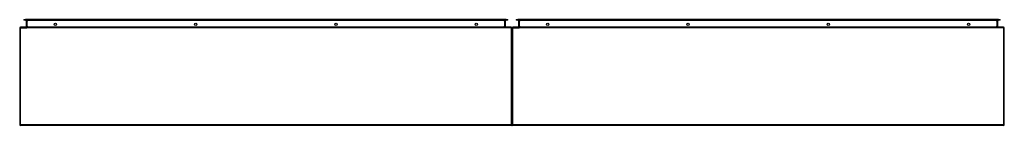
# Model space of a CAD drawing. Header units: inches. Extents: x 82 to 202, y 66 to 79.
import ezdxf

# ---------------------------------------------------------------- set-up
doc = ezdxf.new("R2010")
doc.units = ezdxf.units.IN
doc.header["$MEASUREMENT"] = 0
doc.layers.add('Visible Edges(ANSI)', color=7, linetype='Continuous', lineweight=25)
doc.layers.add('Visible Tangent Edges(ANSI)', color=7, linetype='Continuous', lineweight=25)

msp = doc.modelspace()

# ---------------------------------------------------------------- linework, layer by layer
at = {"layer": 'Visible Edges(ANSI)'}
for p, q in [((82.28, 78.85), (82.48, 78.85)), ((82.28, 78.85), (82.28, 78.78)), ((82.48, 78.78), (82.28, 78.78)), ((141.06, 78.85), (82.48, 78.85)), ((82.48, 78.78), (141.06, 78.78)), ((82.57, 78.75), (82.57, 77.96)), ((140.97, 77.96), (140.97, 78.75)), ((141.06, 78.85), (141.26, 78.85)), ((141.26, 78.78), (141.06, 78.78)), ((141.26, 78.78), (141.26, 78.85)), ((142.28, 78.85), (142.48, 78.85)), ((142.28, 78.85), (142.28, 78.78)), ((142.48, 78.78), (142.28, 78.78)), ((201.06, 78.85), (142.48, 78.85)), ((142.48, 78.78), (201.06, 78.78)), ((142.57, 78.75), (142.57, 77.96)), ((200.97, 77.96), (200.97, 78.75)), ((201.06, 78.85), (201.26, 78.85)), ((201.26, 78.78), (201.06, 78.78)), ((201.26, 78.78), (201.26, 78.85)), ((81.77, 77.83), (81.77, 66.03)), ((141.67, 77.93), (81.87, 77.93)), ((141.77, 66.03), (141.77, 77.83)), ((141.77, 77.83), (141.77, 66.03)), ((201.67, 77.93), (141.87, 77.93)), ((201.77, 66.03), (201.77, 77.83)), ((141.67, 65.93), (81.87, 65.93)), ((201.67, 65.93), (141.87, 65.93))]:
    msp.add_line(p, q, dxfattribs=at)
for centre in [(86.12, 78.29), (103.22, 78.29), (120.32, 78.29), (137.42, 78.29), (146.12, 78.29), (163.22, 78.29), (180.32, 78.29), (197.42, 78.29)]:
    msp.add_circle(centre, 0.145, dxfattribs=at)
for centre, radius, start, end in [((82.54, 78.75), 0.031, 0, 90), ((141, 78.75), 0.031, 90, 180), ((142.54, 78.75), 0.031, 0, 90), ((201, 78.75), 0.031, 90, 180), ((81.87, 77.83), 0.099, 90, 180), ((82.54, 77.96), 0.031, 270, 0), ((141, 77.96), 0.031, 180, 270), ((141.67, 77.83), 0.099, 0, 90), ((141.87, 77.83), 0.099, 90, 180), ((142.54, 77.96), 0.031, 270, 0), ((201, 77.96), 0.031, 180, 270), ((201.67, 77.83), 0.099, 0, 90), ((81.87, 66.03), 0.099, 180, 270), ((141.67, 66.03), 0.099, 270, 0), ((141.87, 66.03), 0.099, 180, 270), ((201.67, 66.03), 0.099, 270, 0)]:
    msp.add_arc(centre, radius, start, end, dxfattribs=at)
at = {"layer": 'Visible Tangent Edges(ANSI)'}
for p, q in [((82.48, 78.78), (82.48, 78.85)), ((82.67, 78.75), (82.57, 78.75)), ((82.67, 78.78), (82.67, 78.75)), ((82.67, 77.96), (82.67, 78.75)), ((82.67, 78.75), (82.77, 78.75)), ((140.77, 78.75), (82.77, 78.75)), ((140.77, 78.75), (140.87, 78.75)), ((140.87, 78.78), (140.87, 78.75)), ((140.97, 78.75), (140.87, 78.75)), ((140.87, 78.75), (140.87, 77.96)), ((141.06, 78.85), (141.06, 78.78)), ((142.48, 78.78), (142.48, 78.85)), ((142.67, 78.75), (142.57, 78.75)), ((142.67, 78.78), (142.67, 78.75)), ((142.67, 77.96), (142.67, 78.75)), ((142.67, 78.75), (142.77, 78.75)), ((200.77, 78.75), (142.77, 78.75)), ((200.77, 78.75), (200.87, 78.75)), ((200.87, 78.78), (200.87, 78.75)), ((200.97, 78.75), (200.87, 78.75)), ((200.87, 78.75), (200.87, 77.96)), ((201.06, 78.85), (201.06, 78.78)), ((81.87, 77.83), (81.77, 77.83)), ((81.87, 77.83), (81.87, 77.93)), ((81.87, 66.03), (81.87, 77.83)), ((81.87, 77.83), (82.63, 77.83)), ((82.57, 77.96), (82.67, 77.96)), ((141.67, 77.83), (82.63, 77.83)), ((82.67, 77.96), (82.67, 77.93)), ((82.77, 77.96), (82.67, 77.96)), ((82.77, 77.96), (140.77, 77.96)), ((140.87, 77.96), (140.77, 77.96)), ((140.87, 77.96), (140.87, 77.93)), ((140.87, 77.96), (140.97, 77.96)), ((141.67, 77.93), (141.67, 77.83)), ((141.77, 77.83), (141.67, 77.83)), ((141.67, 77.83), (141.67, 66.03)), ((141.87, 77.83), (141.77, 77.83)), ((141.87, 77.83), (141.87, 77.93)), ((141.87, 66.03), (141.87, 77.83)), ((141.87, 77.83), (142.63, 77.83)), ((142.57, 77.96), (142.67, 77.96)), ((201.67, 77.83), (142.63, 77.83)), ((142.67, 77.96), (142.67, 77.93)), ((142.77, 77.96), (142.67, 77.96)), ((142.77, 77.96), (200.77, 77.96)), ((200.87, 77.96), (200.77, 77.96)), ((200.87, 77.96), (200.87, 77.93)), ((200.87, 77.96), (200.97, 77.96)), ((201.67, 77.93), (201.67, 77.83)), ((201.77, 77.83), (201.67, 77.83)), ((201.67, 77.83), (201.67, 66.03)), ((81.77, 66.03), (81.87, 66.03)), ((81.87, 65.93), (81.87, 66.03)), ((81.87, 66.03), (141.67, 66.03)), ((141.67, 66.03), (141.77, 66.03)), ((141.67, 66.03), (141.67, 65.93)), ((141.77, 66.03), (141.87, 66.03)), ((141.87, 65.93), (141.87, 66.03)), ((141.87, 66.03), (201.67, 66.03)), ((201.67, 66.03), (201.77, 66.03)), ((201.67, 66.03), (201.67, 65.93))]:
    msp.add_line(p, q, dxfattribs=at)

doc.saveas('drawing.dxf')
